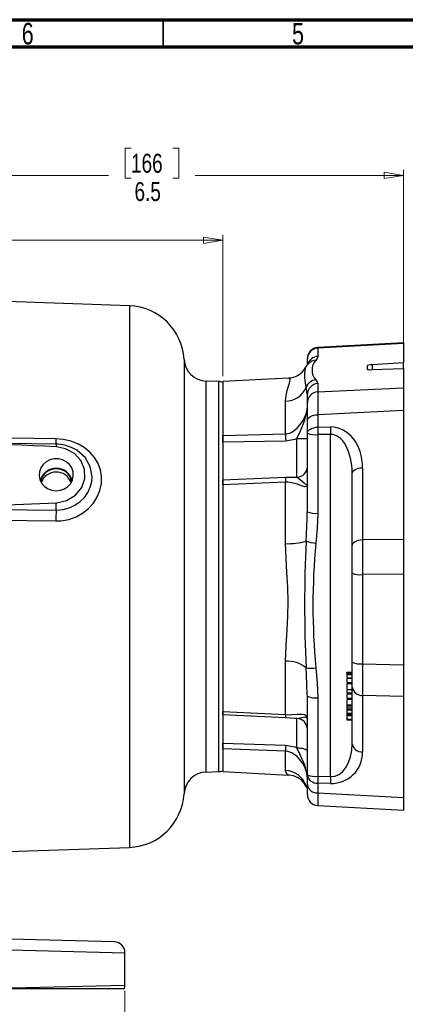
# Model space of a CAD drawing. Header units: inches. Extents: x 0.6 to 16.3, y 0.2 to 11.5.
# Tile 5 of 6: x 5.5 to 8.3, y 4.3 to 11.5. Entities that reach past the tile are written whole.
import ezdxf

# ---------------------------------------------------------------- set-up
doc = ezdxf.new("R2010")
doc.units = ezdxf.units.IN
doc.header["$MEASUREMENT"] = 0
doc.styles.add('SLDTEXTSTYLE0', font='TXT', dxfattribs={"width": 0.75})
doc.dimstyles.new('SLDDIMSTYLE0', dxfattribs={"dimtxt": 0.137795, "dimasz": 0.14, "dimexe": 0, "dimexo": 0.0625, "dimgap": 0.034449, "dimtad": 0, "dimdec": 1, "dimlfac": 1.5, "dimrnd": 1e-09, "dimzin": 12, "dimdsep": 46, "dimtxsty": 'SLDTEXTSTYLE0', "dimblk1": 'CLOSED', "dimblk2": 'CLOSED', "dimsah": 1, "dimcen": 0.09, "dimadec": 0, "dimazin": 3, "dimtfac": 1, "dimtofl": 0, "dimtmove": 0, "dimatfit": 3, "dimldrblk": 'CLOSED', "dimfxl": 0, "dimfrac": 2, "dimtolj": 1, "dimtzin": 12, "dimarcsym": 0})
doc.dimstyles.new('SLDDIMSTYLE3', dxfattribs={"dimtxt": 0.137795, "dimasz": 0.14, "dimexe": 0, "dimexo": 0.0625, "dimgap": 0.034449, "dimtad": 0, "dimdec": 1, "dimlfac": 1.5, "dimrnd": 1e-09, "dimzin": 12, "dimdsep": 46, "dimtxsty": 'SLDTEXTSTYLE0', "dimblk1": 'CLOSED', "dimblk2": 'CLOSED', "dimsah": 1, "dimcen": 0.09, "dimadec": 0, "dimazin": 3, "dimtfac": 1, "dimtdec": 1, "dimtofl": 0, "dimtmove": 0, "dimatfit": 3, "dimldrblk": 'CLOSED', "dimfxl": 0, "dimfrac": 2, "dimtolj": 1, "dimtzin": 12, "dimarcsym": 0})
doc.dimstyles.new('SLDDIMSTYLE5', dxfattribs={"dimtxt": 0.137795, "dimasz": 0.14, "dimexe": 0, "dimexo": 0.0625, "dimgap": 0.034449, "dimtad": 0, "dimdec": 1, "dimlfac": 1.5, "dimrnd": 1e-09, "dimzin": 4, "dimdsep": 46, "dimtxsty": 'SLDTEXTSTYLE0', "dimblk1": 'CLOSED', "dimblk2": 'CLOSED', "dimsah": 1, "dimcen": 0.09, "dimadec": 0, "dimazin": 1, "dimtfac": 1, "dimtdec": 1, "dimtofl": 0, "dimtmove": 0, "dimatfit": 3, "dimldrblk": 'CLOSED', "dimfxl": 0, "dimfrac": 2, "dimtolj": 1, "dimtzin": 12, "dimarcsym": 0})

# ---------------------------------------------------------------- blocks, each defined once
blk = doc.blocks.new('_Closed')
at = {"color": 0, "linetype": 'ByBlock', "lineweight": -2}
for p, q in [((-1, 0.166667), (0, 0)), ((-1, 0.166667), (-1, -0.166667)), ((0, 0), (-1, -0.166667)), ((0, 0), (-1, 0))]:
    blk.add_line(p, q, dxfattribs=at)
blk = doc.blocks.new('_D_6')
at = {"color": 7, "linetype": 'Continuous', "lineweight": 0}
for p, q in [((6.2624, 10.5617), (6.2204, 10.5617)), ((6.2204, 10.5617), (6.2204, 10.3429)), ((6.5678, 10.5617), (6.6098, 10.5617)), ((6.6098, 10.5617), (6.6098, 10.3429)), ((8.2466, 8.6909), (8.2466, 10.4026)), ((3.8846, 10.3632), (6.0996, 10.3632)), ((6.2204, 10.3429), (6.2624, 10.3429)), ((6.6098, 10.3429), (6.5678, 10.3429)), ((8.2466, 10.3632), (6.7306, 10.3632))]:
    blk.add_line(p, q, dxfattribs=at)
at = {"color": 7, "linetype": 'Continuous', "lineweight": 18, "xscale": 0.14, "yscale": 0.14, "rotation": 180.0000000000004}
blk.add_blockref('_Closed', (3.8846, 10.3632), dxfattribs=at)
at = {"color": 7, "linetype": 'Continuous', "lineweight": 18, "xscale": 0.14, "yscale": 0.14}
blk.add_blockref('_Closed', (8.2466, 10.3632), dxfattribs=at)
at = {"color": 7, "linetype": 'Continuous', "lineweight": 18, "char_height": 0.1378, "attachment_point": 1, "style": 'SLDTEXTSTYLE0'}
for s, insert in [('166', (6.2624, 10.5205)), ('6.5', (6.2878, 10.3144))]:
    blk.add_mtext(s, dxfattribs=dict(at, insert=insert))
blk = doc.blocks.new('_D_7')
at = {"color": 7, "linetype": 'Continuous', "lineweight": 0}
for p, q in [((4.8559, 10.0892), (4.814, 10.0892)), ((4.814, 10.0892), (4.814, 9.8705)), ((5.1614, 10.0892), (5.2034, 10.0892)), ((5.2034, 10.0892), (5.2034, 9.8705)), ((3.8846, 9.8908), (4.6931, 9.8908)), ((6.9299, 9.8908), (5.3242, 9.8908)), ((6.9299, 8.9026), (6.9299, 9.9301)), ((4.814, 9.8705), (4.8559, 9.8705)), ((5.2034, 9.8705), (5.1614, 9.8705))]:
    blk.add_line(p, q, dxfattribs=at)
at = {"color": 7, "linetype": 'Continuous', "lineweight": 18, "xscale": 0.14, "yscale": 0.14, "rotation": 180.0000000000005}
blk.add_blockref('_Closed', (3.8846, 9.8908), dxfattribs=at)
at = {"color": 7, "linetype": 'Continuous', "lineweight": 18, "xscale": 0.14, "yscale": 0.14}
blk.add_blockref('_Closed', (6.9299, 9.8908), dxfattribs=at)
at = {"color": 7, "linetype": 'Continuous', "lineweight": 18, "char_height": 0.1378, "attachment_point": 1, "style": 'SLDTEXTSTYLE0'}
for s, insert in [('116', (4.8559, 10.0481)), ('4.6', (4.8814, 9.8419))]:
    blk.add_mtext(s, dxfattribs=dict(at, insert=insert))
blk = doc.blocks.new('_D_10')
at = {"color": 7, "linetype": 'Continuous', "lineweight": 0}
for p, q in [((1.5512, 4.429), (1.5512, 4.0109)), ((6.2179, 4.429), (6.2179, 4.0109)), ((5.2065, 4.2488), (5.1645, 4.2488)), ((5.1645, 4.2488), (5.1645, 4.03)), ((5.5119, 4.2488), (5.5539, 4.2488)), ((5.5539, 4.2488), (5.5539, 4.03)), ((1.5512, 4.0503), (5.0437, 4.0503)), ((5.1645, 4.03), (5.2065, 4.03)), ((5.5539, 4.03), (5.5119, 4.03)), ((6.2179, 4.0503), (5.6747, 4.0503))]:
    blk.add_line(p, q, dxfattribs=at)
at = {"color": 7, "linetype": 'Continuous', "lineweight": 18, "xscale": 0.14, "yscale": 0.14, "rotation": 180.0000000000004}
blk.add_blockref('_Closed', (1.5512, 4.0503, 0.0813), dxfattribs=at)
at = {"color": 7, "linetype": 'Continuous', "lineweight": 18, "xscale": 0.14, "yscale": 0.14}
blk.add_blockref('_Closed', (6.2179, 4.0503, 0.0813), dxfattribs=at)
at = {"color": 7, "linetype": 'Continuous', "lineweight": 18, "char_height": 0.1378, "attachment_point": 1, "style": 'SLDTEXTSTYLE0'}
for s, insert in [('178', (5.2065, 4.2076)), ('7.0', (5.2319, 4.0015))]:
    blk.add_mtext(s, dxfattribs=dict(at, insert=insert))

msp = doc.modelspace()

# ---------------------------------------------------------------- linework, layer by layer
at = {"color": 7, "linetype": 'Continuous', "lineweight": 70}
for p, q in [((0.5906, 11.4961), (16.3386, 11.4961)), ((0.7874, 11.2992), (16.1417, 11.2992))]:
    msp.add_line(p, q, dxfattribs=at)
at = {"color": 7, "linetype": 'Continuous', "lineweight": 35}
msp.add_line((6.4961, 11.2992), (6.4961, 11.4961), dxfattribs=at)
at = {"color": 7, "linetype": 'Continuous', "lineweight": 25}
for p, q in [((6.2503, 9.4144), (3.8846, 9.4971)), ((8.2466, 9.1442), (7.6222, 9.1098)), ((8.2466, 9.1407), (7.6224, 9.1063)), ((7.6224, 9.1063), (7.6224, 9.0457)), ((8.2466, 9.1442), (8.2466, 9.1407)), ((8.2466, 9.1407), (8.2466, 8.9995)), ((7.5466, 9.0271), (7.5466, 9.0299)), ((7.5307, 8.9596), (7.5307, 8.9599)), ((7.5466, 8.9858), (7.5466, 9.0271)), ((7.5545, 8.9929), (7.5519, 8.99)), ((7.9829, 8.9776), (7.9829, 8.953)), ((8.2466, 8.9995), (8.0194, 8.985)), ((8.0194, 8.9495), (8.2466, 8.9586)), ((8.2466, 8.9586), (8.2466, 8.9995)), ((8.2466, 8.9586), (8.2466, 8.8173)), ((7.4103, 8.8884), (6.9299, 8.8632)), ((6.9007, 8.8631), (6.8092, 8.8663)), ((6.9299, 8.8632), (6.9299, 8.4709)), ((7.6224, 8.8475), (7.6224, 8.787)), ((7.6224, 8.787), (8.2466, 8.8173)), ((8.2466, 8.8173), (8.2466, 8.6515)), ((7.5466, 8.7684), (7.5462, 8.7704)), ((7.5466, 8.7078), (7.5466, 8.7684)), ((7.3886, 8.4816), (7.3886, 8.7204)), ((7.5466, 8.5775), (7.5466, 8.7078)), ((8.2466, 8.6515), (7.6224, 8.6212)), ((7.6224, 8.6212), (7.6224, 8.5311)), ((8.2466, 8.6515), (8.2466, 7.7159)), ((7.5466, 8.4875), (7.5466, 8.5775)), ((7.6224, 8.5311), (7.7153, 8.5322)), ((6.9299, 8.4709), (7.3886, 8.4816)), ((6.9299, 8.4709), (6.9299, 8.1108)), ((6.9299, 8.4207), (6.9299, 8.4709)), ((7.5466, 7.9157), (7.5466, 8.4875)), ((7.7153, 8.4777), (7.6224, 8.4766)), ((7.6224, 8.4766), (7.6224, 7.9048)), ((7.7153, 5.9876), (7.7153, 8.4777)), ((7.3886, 8.4299), (6.9299, 8.4207)), ((7.4708, 8.1664), (7.4708, 8.4479)), ((7.8732, 7.6687), (7.8732, 8.1921)), ((7.9491, 8.2358), (7.9491, 7.7123)), ((6.9299, 8.1478), (7.3886, 8.1678)), ((6.9299, 8.1108), (6.9299, 8.1478)), ((7.3886, 8.1307), (6.9299, 8.1108)), ((6.9299, 8.1108), (6.9299, 6.4624)), ((7.3886, 7.6834), (7.3886, 8.1307)), ((7.5464, 7.9065), (7.5466, 7.9157)), ((7.8732, 7.4687), (7.8732, 7.6687)), ((7.9491, 7.7123), (8.2466, 7.7159)), ((8.2466, 7.7159), (8.2466, 7.4614)), ((7.8732, 6.8196), (7.8732, 7.4687)), ((8.2466, 7.4614), (7.9491, 7.4578)), ((7.9491, 7.4578), (7.9491, 6.8087)), ((8.2466, 7.4614), (8.2466, 6.8008)), ((7.3886, 6.4388), (7.3886, 6.8277)), ((7.8732, 6.6392), (7.8732, 6.8196)), ((7.9491, 6.8087), (8.2466, 6.8008)), ((7.8732, 6.7447), (7.8332, 6.7447)), ((7.8332, 6.7372), (7.8332, 6.7445)), ((7.8332, 6.7372), (7.8732, 6.7372)), ((7.8332, 6.7372), (7.8332, 6.7318)), ((8.2466, 6.8008), (8.2466, 6.5712)), ((7.8332, 6.7318), (7.8732, 6.7318)), ((7.8332, 6.7314), (7.8732, 6.7314)), ((7.8332, 6.7314), (7.8332, 6.7119)), ((7.8332, 6.7069), (7.8732, 6.7069)), ((7.8332, 6.7041), (7.8732, 6.7041)), ((7.8332, 6.7041), (7.8332, 6.6719)), ((7.8332, 6.6719), (7.8732, 6.6719)), ((7.8332, 6.6655), (7.8732, 6.6655)), ((7.8332, 6.6621), (7.8332, 6.6223)), ((7.8332, 6.6223), (7.8732, 6.6223)), ((7.8332, 6.6223), (7.8332, 6.6212)), ((7.8332, 6.6212), (7.8732, 6.6212)), ((7.8332, 6.6154), (7.8332, 6.5966)), ((7.8332, 6.5966), (7.8732, 6.5966)), ((7.8732, 6.2276), (7.8732, 6.6392)), ((7.5466, 6.5727), (7.5462, 6.5839)), ((7.5466, 6.0009), (7.5466, 6.5727)), ((7.6224, 6.5618), (7.6224, 5.99)), ((7.8332, 6.5902), (7.8732, 6.5902)), ((7.8332, 6.5831), (7.8332, 6.5588)), ((7.8332, 6.5588), (7.8732, 6.5588)), ((7.8332, 6.5523), (7.8732, 6.5523)), ((7.8332, 6.5493), (7.8332, 6.5094)), ((8.2466, 6.5712), (7.9491, 6.5791)), ((7.9491, 6.5791), (7.9491, 6.1675)), ((8.2466, 6.5712), (8.2466, 5.8356)), ((6.9299, 6.4624), (6.9299, 6.1897)), ((6.9299, 6.4624), (7.3886, 6.4388)), ((6.9299, 6.4381), (6.9299, 6.4624)), ((7.8332, 6.5094), (7.8732, 6.5094)), ((7.8332, 6.5094), (7.8332, 6.5083)), ((7.8332, 6.5083), (7.8732, 6.5083)), ((7.8332, 6.5083), (7.8332, 6.4955)), ((7.8332, 6.4955), (7.8732, 6.4955)), ((7.8332, 6.4955), (7.8332, 6.4814)), ((7.8332, 6.4814), (7.8732, 6.4814)), ((7.8332, 6.4814), (7.8332, 6.475)), ((7.8332, 6.475), (7.8732, 6.475)), ((7.8332, 6.475), (7.8332, 6.4486)), ((7.8332, 6.4486), (7.8732, 6.4486)), ((7.8332, 6.4486), (7.8332, 6.4423)), ((7.3886, 6.4147), (6.9299, 6.4381)), ((7.4708, 6.198), (7.4708, 6.4111)), ((7.8332, 6.4423), (7.8732, 6.4423)), ((7.8332, 6.4423), (7.8332, 6.4396)), ((7.8332, 6.4396), (7.8732, 6.4396)), ((7.8332, 6.4396), (7.8332, 6.4332)), ((7.8332, 6.4332), (7.8732, 6.4332)), ((7.8332, 6.4332), (7.8332, 6.4068)), ((7.8332, 6.4068), (7.8732, 6.4068)), ((7.8332, 6.4068), (7.8332, 6.4004)), ((7.8332, 6.4004), (7.8732, 6.4004)), ((6.9299, 6.2314), (7.3886, 6.2162)), ((6.9299, 6.1897), (6.9299, 6.2314)), ((7.3886, 6.173), (6.9299, 6.1897)), ((6.9299, 6.1897), (6.9299, 6.0242)), ((7.3886, 6.0324), (7.3886, 6.173)), ((6.8092, 6.0212), (6.9007, 6.0244)), ((6.9299, 6.0242), (7.4103, 5.9991)), ((7.5466, 5.9301), (7.5466, 6.0009)), ((7.6224, 5.99), (7.7153, 5.9876)), ((7.5306, 5.928), (7.5307, 5.9276)), ((7.5466, 5.8576), (7.5466, 5.9301)), ((7.6224, 5.9408), (7.6224, 5.87)), ((7.7153, 5.9384), (7.6224, 5.9408)), ((7.6224, 5.87), (8.2466, 5.8356)), ((8.2466, 5.8356), (8.2466, 5.7432)), ((7.6222, 5.7777), (8.2466, 5.7432)), ((5.292, 5.4395), (6.2503, 5.473)), ((6.14, 4.7858), (4.9195, 4.8177)), ((5.1853, 4.7312), (6.2179, 4.7058)), ((6.2179, 4.4683), (6.2179, 4.7058)), ((6.2179, 4.4683), (5.2294, 4.444)), ((6.2141, 4.444), (5.2294, 4.444))]:
    msp.add_line(p, q, dxfattribs=at)
at = {"color": 8, "linetype": 'Continuous', "lineweight": 25}
for p, q in [((6.2503, 9.4144), (6.2503, 7.4437)), ((6.6486, 9.0238), (6.6486, 5.8636)), ((8.0194, 8.985), (8.0194, 8.9495)), ((6.8092, 7.4437), (6.8092, 8.8663)), ((6.9007, 8.8631), (6.9007, 7.4437)), ((6.2503, 7.4437), (6.2503, 5.473)), ((6.8092, 6.0212), (6.8092, 7.4437)), ((6.9007, 7.4437), (6.9007, 6.0244))]:
    msp.add_line(p, q, dxfattribs=at)
at = {"color": 7, "linetype": 'Continuous', "lineweight": 25, "flags": 128}
for points in [[(7.6224, 9.0457), (7.6185, 9.0316), (7.6085, 9.0172)], [(7.5542, 8.9934), (7.5425, 8.9818), (7.5287, 8.9611)], [(7.6085, 8.8746), (7.6185, 8.8613), (7.6224, 8.8475)], [(7.3886, 8.4816), (7.4191, 8.4875), (7.4339, 8.4943), (7.4728, 8.5242), (7.5105, 8.5717), (7.5274, 8.6025), (7.5397, 8.6342), (7.5466, 8.6766)], [(7.4708, 8.4479), (7.4958, 8.5053), (7.5282, 8.5808), (7.5452, 8.6516), (7.5462, 8.6639), (7.5465, 8.6701), (7.5466, 8.6762), (7.5466, 8.6766)], [(7.5466, 8.5775), (7.548, 8.5858), (7.5523, 8.5937), (7.5592, 8.6011), (7.5685, 8.6076), (7.58, 8.613), (7.5931, 8.6172), (7.6074, 8.6199), (7.6224, 8.6212)], [(7.5466, 8.4875), (7.548, 8.4957), (7.5523, 8.5036), (7.5592, 8.511), (7.5685, 8.5175), (7.58, 8.523), (7.5931, 8.5271), (7.6074, 8.5299), (7.6224, 8.5311)], [(5.7151, 8.4465), (5.5552, 8.4486), (4.9156, 8.4568), (3.8846, 8.4701)], [(5.7173, 8.4072), (5.3591, 8.4118), (4.6029, 8.4213)], [(5.7151, 7.8482), (5.7544, 7.8499), (5.8093, 7.86), (5.8618, 7.8787), (5.9099, 7.9054), (5.9527, 7.9393), (5.9883, 7.9788), (6.0164, 8.0232), (6.0359, 8.0707), (6.0465, 8.1204), (6.0478, 8.1708), (6.0397, 8.2202), (6.0222, 8.2676), (5.9962, 8.3113), (5.9622, 8.3501), (5.9215, 8.3832), (5.875, 8.4099), (5.8244, 8.4296), (5.7705, 8.4419), (5.7151, 8.4465)], [(5.7187, 7.9812), (5.7932, 7.9979), (5.8573, 8.0366), (5.9031, 8.0926), (5.9252, 8.1581), (5.9226, 8.2251), (5.8964, 8.2872), (5.8497, 8.3384), (5.7862, 8.3735), (5.7187, 8.3875)], [(5.7999, 8.3934), (5.7885, 8.3974), (5.7785, 8.3987)], [(7.4708, 8.4479), (7.4556, 8.4421), (7.3886, 8.4299)], [(5.7179, 8.0681), (5.7489, 8.0718), (5.7779, 8.0825), (5.8031, 8.0996), (5.823, 8.1221), (5.8363, 8.1484), (5.8421, 8.1771), (5.8402, 8.2061), (5.8305, 8.2338), (5.8138, 8.2584), (5.7911, 8.2784), (5.7637, 8.2924), (5.7335, 8.2996), (5.7023, 8.2996), (5.6721, 8.2924), (5.6447, 8.2784), (5.622, 8.2584), (5.6053, 8.2338), (5.5956, 8.2061), (5.5937, 8.1771), (5.5995, 8.1484), (5.6128, 8.1221), (5.6327, 8.0996), (5.6579, 8.0825), (5.6869, 8.0718), (5.7179, 8.0681)], [(7.8732, 8.1921), (7.8747, 8.2004), (7.8789, 8.2083), (7.8859, 8.2157), (7.8952, 8.2222), (7.9066, 8.2276), (7.9197, 8.2318), (7.9341, 8.2345), (7.9491, 8.2358)], [(7.3886, 8.1678), (7.4556, 8.1673), (7.4708, 8.1664)], [(7.5466, 8.1091), (7.5397, 8.0981), (7.5277, 8.0976), (7.5105, 8.1018), (7.4728, 8.1152), (7.4339, 8.1267), (7.4037, 8.1307), (7.3886, 8.1307)], [(7.5466, 8.1091), (7.5466, 8.1091), (7.5465, 8.1089), (7.5463, 8.1088), (7.5454, 8.1088), (7.5288, 8.1189), (7.4971, 8.1447), (7.4708, 8.1664)], [(5.1346, 7.958), (5.2945, 7.9626), (5.7187, 7.9812)], [(5.1336, 7.9349), (5.2935, 7.9329), (5.7171, 7.9276)], [(7.6224, 7.9048), (7.6185, 7.7957), (7.6089, 7.6867)], [(5.1317, 7.8555), (5.2916, 7.8535), (5.7151, 7.8482)], [(7.3886, 6.8277), (7.3925, 6.9407), (7.3998, 7.0581), (7.4047, 7.1587), (7.4062, 7.261), (7.4035, 7.367), (7.3977, 7.4734), (7.3916, 7.5784), (7.3886, 7.6834)], [(7.8732, 7.6687), (7.8747, 7.6769), (7.8789, 7.6848), (7.8859, 7.6922), (7.8952, 7.6987), (7.9066, 7.7042), (7.9197, 7.7083), (7.9341, 7.7111), (7.9491, 7.7123)], [(7.6089, 6.78), (7.6185, 6.6712), (7.6224, 6.5618)], [(7.3886, 6.4388), (7.4191, 6.4385), (7.4339, 6.4393), (7.4728, 6.4428), (7.5105, 6.4434), (7.5271, 6.4392), (7.5397, 6.4296), (7.5466, 6.4063)], [(7.4708, 6.4111), (7.4556, 6.4118), (7.3886, 6.4147)], [(7.4708, 6.4111), (7.4958, 6.4164), (7.5282, 6.4226), (7.5452, 6.4136), (7.5462, 6.4102), (7.5465, 6.4084), (7.5466, 6.4065), (7.5466, 6.4063)], [(7.3886, 6.2162), (7.4556, 6.2037), (7.4708, 6.198)], [(7.5466, 5.9766), (7.5397, 6.0237), (7.5274, 6.0568), (7.5105, 6.0876), (7.4728, 6.1331), (7.4339, 6.161), (7.4037, 6.1714), (7.3886, 6.173)], [(7.4708, 6.198), (7.4858, 6.1973), (7.5001, 6.1959), (7.5132, 6.1938), (7.5246, 6.1909), (7.5339, 6.1876), (7.5409, 6.1837), (7.5451, 6.1796), (7.5466, 6.1754)], [(7.5466, 5.9766), (7.5466, 5.977), (7.5465, 5.983), (7.5463, 5.989), (7.5454, 6.001), (7.5288, 6.0713), (7.4971, 6.1417), (7.4708, 6.198)], [(7.5283, 5.9266), (7.531, 5.9215), (7.5466, 5.9018)]]:
    msp.add_lwpolyline(points, dxfattribs=at)
at = {"color": 8, "linetype": 'Continuous', "lineweight": 25, "flags": 128}
for points in [[(7.3886, 8.7204), (7.3919, 8.7618), (7.3995, 8.7978), (7.4087, 8.8285), (7.4166, 8.8532), (7.4207, 8.8739), (7.4178, 8.8856), (7.4104, 8.8877)], [(7.5462, 8.7704), (7.54, 8.81), (7.5372, 8.8188)], [(5.7171, 7.9276), (5.7221, 7.9276), (5.7683, 7.9318), (5.8129, 7.9438), (5.8543, 7.963), (5.8915, 7.9888), (5.9231, 8.0202), (5.9485, 8.0563), (5.966, 8.0947), (5.9763, 8.1351), (5.9789, 8.1689), (5.9656, 8.2437), (5.9281, 8.3094), (5.8682, 8.3626), (5.8299, 8.383), (5.7999, 8.3934)], [(7.5375, 7.702), (7.5458, 7.8617), (7.5464, 7.9065)], [(7.5462, 6.5839), (7.5411, 6.7275), (7.5375, 6.7798)], [(7.4104, 5.9998), (7.4086, 5.9993), (7.3975, 6.0064), (7.3913, 6.017), (7.3886, 6.0324)], [(7.5307, 5.9276), (7.5309, 5.9271), (7.5372, 5.9235)], [(7.5372, 5.9235), (7.5462, 5.9209), (7.5465, 5.9209)], [(7.5372, 5.9235), (7.5417, 5.9126), (7.5466, 5.9044)]]:
    msp.add_lwpolyline(points, dxfattribs=at)
at = {"color": 7, "linetype": 'Continuous', "lineweight": 25}
for centre, radius, start, end in [((6.2359, 9.0014), 0.4133, 3.11173, 88), ((7.6266, 9.0299), 0.08, 93.53974, 180), ((7.6262, 9.0268), 0.0796, 92.71312, 179.74764), ((6.8151, 9.0328), 0.1667, 183.11173, 268), ((7.4092, 9.0278), 0.1389, 270.4626, 330.78306), ((7.686, 8.9459), 0.1053, 137.35712, 222.64288), ((6.8979, 8.7831), 0.08, 66.42182, 88), ((7.386, 8.8857), 0.1653, 270.91814, 336.15135), ((7.6142, 8.7938), 0.081, 94.04707, 161.9864), ((7.6262, 8.768), 0.0796, 92.71312, 179.74764), ((7.6262, 8.7075), 0.0796, 92.71312, 179.74764), ((8.9343, 8.5038), 1.3122, 178.80954, 181.19046), ((9.0273, 8.505), 1.3122, 178.80954, 181.19046), ((8.5086, 8.4558), 1.1202, 178.67839, 181.32161), ((7.6045, 8.6211), 0.1456, 246.55793, 277.05591), ((4.2762, -19.869), 28.2933, 87.07751, 89.81922), ((5.7265, 8.2291), 0.1779, 73.00664, 92.97045), ((7.4891, 9.9001), 1.4523, 269.27791, 272.26949), ((7.4684, 8.2446), 0.0782, 271.76172, 358.87542), ((5.7179, 8.1115), 0.1207, 15.26105, 164.73895), ((5.7179, 8.1123), 0.1158, 11.93507, 168.06493), ((5.7178, 8.0888), 0.1153, 20.90218, 160.13111), ((7.9493, 8.1492), 0.561, 178.10143, 181.89857), ((4.1907, 8.0015), 1.5281, 357.22769, 359.2382), ((7.5247, 7.843), 1.8095, 177.31986, 179.83581), ((7.6045, 8.0493), 0.1456, 246.55793, 277.05591), ((7.4073, 8.1385), 0.4555, 267.65236, 286.60898), ((17.1257, 7.2409), 9.5993, 177.24688, 182.75312), ((7.6264, 7.9435), 0.2574, 249.8016, 266.12088), ((12.2988, 7.2334), 4.7117, 174.47841, 185.52159), ((7.9312, 7.6023), 0.1456, 246.55793, 277.05591), ((7.4029, 6.6168), 0.2114, 50.46427, 93.88097), ((7.9312, 6.9532), 0.1456, 246.55793, 277.05591), ((7.5725, 7.0366), 0.2591, 262.23408, 278.08421), ((7.9435, 6.65), 0.0711, 188.68641, 274.50087), ((7.6045, 6.7063), 0.1456, 246.55793, 277.05591), ((7.6011, 6.4267), 0.2128, 176.75776, 183.24224), ((7.4666, 6.3312), 0.08, 0.00167, 87.00191), ((8.1598, 6.1946), 0.7715, 178.39541, 181.60459), ((7.9435, 6.2383), 0.0711, 188.68641, 274.50087), ((6.8151, 5.8546), 0.1667, 92, 176.88827), ((6.8979, 6.1043), 0.08, 272, 293.57818), ((7.3811, 5.8663), 0.1662, 20.12417, 87.41576), ((7.4062, 5.8547), 0.1441, 30.34215, 88.32862), ((7.6045, 6.1345), 0.1456, 246.55793, 277.05591), ((7.6168, 6.0117), 0.0711, 188.68641, 274.50087), ((8.683, 5.9654), 1.0609, 178.67166, 181.32834), ((8.7759, 5.963), 1.0609, 178.67166, 181.32834), ((7.6168, 5.9408), 0.0711, 188.68641, 274.50087), ((6.2359, 5.8861), 0.4133, 272, 356.88827), ((7.6266, 5.8576), 0.08, 180, 266.28061), ((6.1379, 4.7058), 0.08, 0, 88.5), ((6.1379, 4.4683), 0.08, 342.29255, 0)]:
    msp.add_arc(centre, radius, start, end, dxfattribs=at)
at = {"color": 8, "linetype": 'Continuous', "lineweight": 25}
for centre, radius, start, end in [((7.6262, 8.9661), 0.0798, 92.76726, 162.88124), ((7.8595, 8.9043), 0.3335, 170.46662, 194.85605), ((7.6111, 8.9393), 0.078, 91.87772, 136.52982), ((5.9222, 8.436), 0.2074, 177.09008, 188.0842), ((5.6434, 8.3919), 0.0755, 356.68311, 11.75568)]:
    msp.add_arc(centre, radius, start, end, dxfattribs=at)
for centre, major_axis, start_param, end_param in [((7.6266, 8.7361), (-0.0044, 0.3737), 6.146449, 6.283338), ((7.6266, 6.1513), (0.0044, 0.3737), 2.423288, 3.14144)]:
    msp.add_ellipse(centre, major_axis=major_axis, ratio=0.00353, start_param=start_param, end_param=end_param, dxfattribs=at)
at = {"color": 7, "linetype": 'Continuous', "lineweight": 25}
for centre, major_axis, ratio, start_param, end_param in [((8.0229, 8.9797), (0.04, 0.0021), 0.136257, 1.650855, 3.134385), ((8.0229, 8.9551), (0.04, 0.0021), 0.136257, 3.134385, 4.617915), ((7.6266, 8.4169), (-0.0039, 0.3736), 0.006591, 0.137188, 0.992229), ((7.7024, 8.2162), (0.0383, 0.3146), 0.774502, 4.868259, 6.386695), ((7.7066, 8.1726), (0.0152, 0.305), 0.544184, 4.803554, 6.321991), ((7.9532, 7.5086), (-0.001, 0.3733), 0.011678, 0.993642, 1.707123), ((7.9532, 6.86), (0.0021, 0.3734), 0.010531, 1.7088, 2.422282), ((7.7066, 6.2472), (-0.0212, 0.2593), 0.637494, 3.066647, 4.585084), ((7.7024, 6.1871), (-0.1719, 0.1915), 0.923871, 2.423084, 3.94152)]:
    msp.add_ellipse(centre, major_axis=major_axis, ratio=ratio, start_param=start_param, end_param=end_param, dxfattribs=at)

# ---------------------------------------------------------------- texts
at = {"color": 7, "linetype": 'Continuous', "lineweight": 0, "char_height": 0.1562, "attachment_point": 2, "style": 'SLDTEXTSTYLE0'}
for s, insert in [('6', (5.5102, 11.4728)), ('5', (7.4787, 11.4728))]:
    msp.add_mtext(s, dxfattribs=dict(at, insert=insert))

# ---------------------------------------------------------------- dimensions: what is measured, and where the dimension line sits
at = {"color": 7, "linetype": 'Continuous', "lineweight": 18}
for base, p1, p2, dimstyle, picture, middle in [((8.2466, 10.3632), (3.8846, 10.6209), (8.2466, 8.6515), 'SLDDIMSTYLE0', '_D_6', (6.4151, 10.3632)), ((6.2179, 4.0503), (1.5512, 4.4683), (6.2179, 4.4683), 'SLDDIMSTYLE5', '_D_10', (5.3592, 4.0503))]:
    dim = msp.add_linear_dim(base=base, p1=p1, p2=p2, dimstyle=dimstyle, dxfattribs=at)
    dim.commit()
    dim.dimension.update_dxf_attribs({"geometry": picture, "text_midpoint": middle, "dimtype": 160})
dim = msp.add_linear_dim(base=(3.8846, 9.8908), p1=(6.9299, 8.8632), p2=(3.8846, 10.6209), angle=0, dimstyle='SLDDIMSTYLE3', dxfattribs=at)
dim.commit()
dim.dimension.update_dxf_attribs({"geometry": '_D_7', "text_midpoint": (5.0087, 9.8908), "dimtype": 160})

doc.saveas('drawing.dxf')
